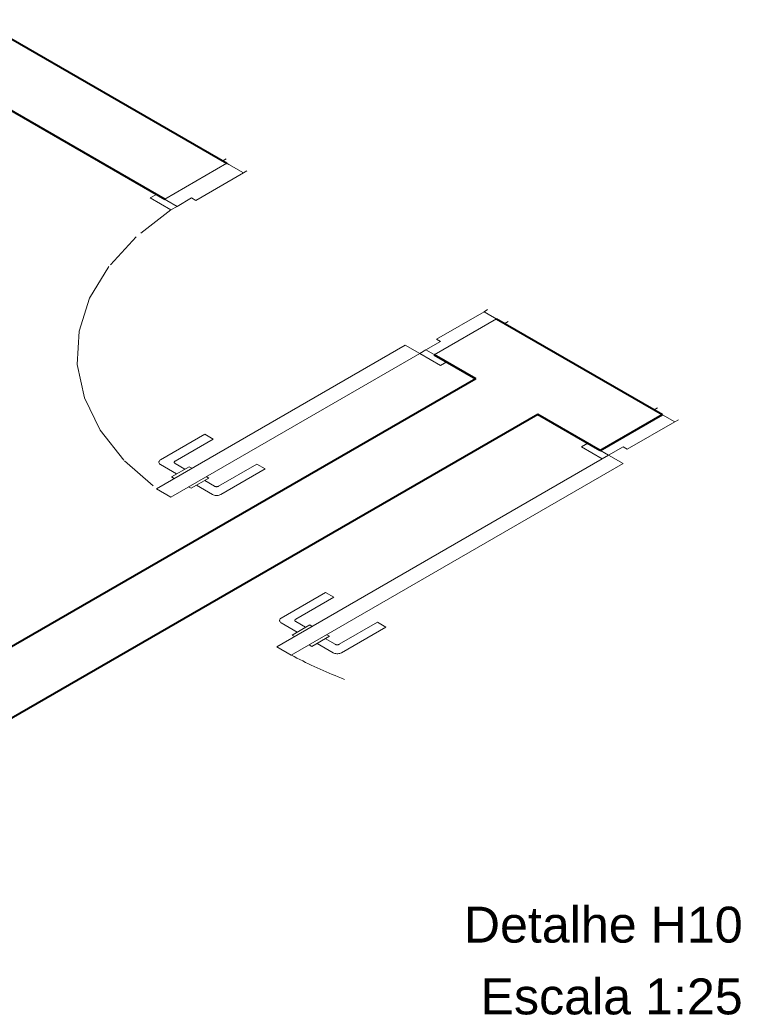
# Model space of a CAD drawing. Header units: millimetres. Extents: x -2027.9 to -2013.8, y -4155.9 to -4136.6.
# Tile 2 of 3: x -2019.8 to -2013.8, y -4155.9 to -4147.7. Entities that reach past the tile are written whole.
import ezdxf

# ---------------------------------------------------------------- set-up
doc = ezdxf.new("R2010")
doc.units = ezdxf.units.MM
doc.header["$MEASUREMENT"] = 0
doc.linetypes.add('HIDDEN2', pattern=[0.47625, 0.3175, -0.15875])
for name, color, linetype, lineweight in [('DI-Títulos', 3, 'Continuous', 5), ('MB_ALVENARIA', 7, 'Continuous', 40), ('MB_ESQUADRIA', 7, 'Continuous', 5)]:
    doc.layers.add(name, color=color, linetype=linetype, lineweight=lineweight)
doc.styles.add('Arial', font='arial.ttf')

msp = doc.modelspace()

# ---------------------------------------------------------------- linework, layer by layer
at = {"layer": 'MB_ALVENARIA'}
for p, q in [((-2015.9954, -4150.6966), (-2016.3417, -4150.4967)), ((-2015.4758, -4150.9966), (-2020.6001, -4153.9551)), ((-2014.9562, -4151.2966), (-2014.4365, -4150.9966))]:
    msp.add_line(p, q, dxfattribs=at)
for points in [[(-2020.1523, -4147.6966), (-2020.1523, -4147.6966), (-2018.0738, -4148.8966)], [(-2020.1523, -4148.2966), (-2018.5934, -4149.1966)], [(-2015.8222, -4150.1966), (-2014.4365, -4150.9966)], [(-2016.3417, -4150.4967), (-2015.9954, -4150.6966)], [(-2015.9954, -4150.6966), (-2020.6719, -4153.3966)], [(-2014.9562, -4151.2966), (-2015.4758, -4150.9966)]]:
    msp.add_lwpolyline(points, dxfattribs=at)
at = {"layer": 'MB_ESQUADRIA'}
for p, q in [((-2018.0795, -4148.8596), (-2018.1088, -4148.8764)), ((-2018.0795, -4148.8596), (-2018.1088, -4148.8764)), ((-2018.1088, -4148.8764), (-2018.0568, -4148.9064)), ((-2018.1088, -4148.8764), (-2018.0568, -4148.9064)), ((-2018.3336, -4149.2066), (-2017.9356, -4148.9764)), ((-2018.3336, -4149.2066), (-2017.9356, -4148.9764)), ((-2017.9356, -4148.9764), (-2018.0568, -4148.9064)), ((-2017.9356, -4148.9764), (-2018.0568, -4148.9064)), ((-2017.9356, -4148.9764), (-2017.9063, -4148.9596)), ((-2017.9356, -4148.9764), (-2017.9063, -4148.9596)), ((-2018.4895, -4149.2566), (-2018.5762, -4149.2066)), ((-2018.4895, -4149.2566), (-2018.5762, -4149.2066)), ((-2018.3683, -4149.1866), (-2018.4896, -4149.2566)), ((-2018.3683, -4149.1866), (-2018.4896, -4149.2566)), ((-2018.3683, -4149.1866), (-2018.3336, -4149.2065)), ((-2018.3683, -4149.1866), (-2018.3336, -4149.2065)), ((-2015.926, -4150.1367), (-2015.8968, -4150.1198)), ((-2015.926, -4150.1367), (-2015.8968, -4150.1198)), ((-2015.926, -4150.1367), (-2015.8968, -4150.1198)), ((-2015.926, -4150.1367), (-2015.8968, -4150.1198)), ((-2016.3418, -4150.4966), (-2015.8222, -4150.1966)), ((-2016.3245, -4150.3665), (-2015.926, -4150.1367)), ((-2016.3245, -4150.3665), (-2015.926, -4150.1367)), ((-2016.3245, -4150.3665), (-2015.926, -4150.1367)), ((-2016.3245, -4150.3665), (-2015.926, -4150.1367)), ((-2015.926, -4150.1367), (-2015.8047, -4150.2067)), ((-2015.926, -4150.1367), (-2015.8047, -4150.2067)), ((-2015.926, -4150.1367), (-2015.8047, -4150.2067)), ((-2015.926, -4150.1367), (-2015.8047, -4150.2067)), ((-2015.7528, -4150.2367), (-2015.8047, -4150.2067)), ((-2015.7528, -4150.2367), (-2015.8047, -4150.2067)), ((-2015.7528, -4150.2367), (-2015.8047, -4150.2067)), ((-2015.7528, -4150.2367), (-2015.8047, -4150.2067)), ((-2015.7236, -4150.2198), (-2015.7528, -4150.2367)), ((-2015.7236, -4150.2198), (-2015.7528, -4150.2367)), ((-2015.7236, -4150.2198), (-2015.7528, -4150.2367)), ((-2015.7236, -4150.2198), (-2015.7528, -4150.2367)), ((-2016.2898, -4150.3866), (-2016.3245, -4150.3665)), ((-2016.2898, -4150.3866), (-2016.3245, -4150.3665)), ((-2016.2898, -4150.3866), (-2016.3245, -4150.3665)), ((-2016.2898, -4150.3866), (-2016.3245, -4150.3665)), ((-2016.4112, -4150.4565), (-2016.3245, -4150.5066)), ((-2016.4112, -4150.4565), (-2016.3245, -4150.5066)), ((-2016.4112, -4150.4565), (-2016.3245, -4150.5066)), ((-2016.4112, -4150.4565), (-2016.3245, -4150.5066)), ((-2016.2898, -4150.3866), (-2016.4111, -4150.4566)), ((-2016.2898, -4150.3866), (-2016.4111, -4150.4566)), ((-2016.2898, -4150.3866), (-2016.4111, -4150.4566)), ((-2016.2898, -4150.3866), (-2016.4111, -4150.4566)), ((-2014.4766, -4150.9397), (-2014.5058, -4150.9566)), ((-2014.4766, -4150.9397), (-2014.5058, -4150.9566)), ((-2014.5058, -4150.9566), (-2014.4539, -4150.9866)), ((-2014.5058, -4150.9566), (-2014.4539, -4150.9866)), ((-2014.3326, -4151.0566), (-2014.4539, -4150.9866)), ((-2014.3326, -4151.0566), (-2014.4539, -4150.9866)), ((-2014.7308, -4151.2867), (-2014.3326, -4151.0566)), ((-2014.7308, -4151.2867), (-2014.3326, -4151.0566)), ((-2014.3326, -4151.0566), (-2014.3034, -4151.0397)), ((-2014.3326, -4151.0566), (-2014.3034, -4151.0397)), ((-2018.6277, -4151.3748), (-2018.2568, -4151.1609)), ((-2018.6277, -4151.3748), (-2018.2568, -4151.1609)), ((-2018.2568, -4151.1609), (-2018.1876, -4151.2009)), ((-2018.2568, -4151.1609), (-2018.1876, -4151.2009)), ((-2018.1876, -4151.2009), (-2018.5065, -4151.3849)), ((-2018.1876, -4151.2009), (-2018.5065, -4151.3849)), ((-2014.7654, -4151.2667), (-2014.8867, -4151.3367)), ((-2014.7654, -4151.2667), (-2014.8867, -4151.3367)), ((-2014.7654, -4151.2667), (-2014.7308, -4151.2867)), ((-2014.7654, -4151.2667), (-2014.7308, -4151.2867)), ((-2014.8866, -4151.3367), (-2014.9733, -4151.2867)), ((-2014.8866, -4151.3367), (-2014.9733, -4151.2867)), ((-2018.4939, -4151.4921), (-2018.6277, -4151.4148)), ((-2018.4939, -4151.4921), (-2018.6277, -4151.4148)), ((-2018.5375, -4151.5172), (-2018.3897, -4151.432)), ((-2018.5375, -4151.5172), (-2018.3897, -4151.432)), ((-2018.5065, -4151.4049), (-2018.4246, -4151.4522)), ((-2018.5065, -4151.4049), (-2018.4246, -4151.4522)), ((-2018.3897, -4151.432), (-2018.3677, -4151.4447)), ((-2018.3897, -4151.432), (-2018.3677, -4151.4447)), ((-2017.8241, -4151.411), (-2018.143, -4151.5949)), ((-2017.8241, -4151.411), (-2018.143, -4151.5949)), ((-2017.7549, -4151.451), (-2017.8241, -4151.411)), ((-2017.7549, -4151.451), (-2017.8241, -4151.411)), ((-2018.5155, -4151.5299), (-2018.5375, -4151.5172)), ((-2018.5155, -4151.5299), (-2018.5375, -4151.5172)), ((-2018.3723, -4151.6127), (-2018.2246, -4151.5275)), ((-2018.3723, -4151.6127), (-2018.2246, -4151.5275)), ((-2018.2246, -4151.5275), (-2018.2466, -4151.5148)), ((-2018.2246, -4151.5275), (-2018.2466, -4151.5148)), ((-2018.1257, -4151.6649), (-2017.7549, -4151.451)), ((-2018.1257, -4151.6649), (-2017.7549, -4151.451)), ((-2018.3943, -4151.6), (-2018.3723, -4151.6127)), ((-2018.3943, -4151.6), (-2018.3723, -4151.6127)), ((-2018.3288, -4151.5876), (-2018.195, -4151.6649)), ((-2018.3288, -4151.5876), (-2018.195, -4151.6649)), ((-2018.1776, -4151.5949), (-2018.2595, -4151.5476)), ((-2018.1776, -4151.5949), (-2018.2595, -4151.5476)), ((-2017.6205, -4152.6966), (-2017.25, -4152.4825)), ((-2017.25, -4152.4825), (-2017.1807, -4152.5225)), ((-2017.1807, -4152.5225), (-2017.4992, -4152.7066)), ((-2017.4865, -4152.8139), (-2017.6204, -4152.7366)), ((-2017.53, -4152.839), (-2017.3824, -4152.7537)), ((-2017.4992, -4152.7266), (-2017.4173, -4152.7739)), ((-2017.3824, -4152.7537), (-2017.3604, -4152.7664)), ((-2016.8168, -4152.7323), (-2017.1354, -4152.9164)), ((-2016.7475, -4152.7723), (-2016.8168, -4152.7323)), ((-2017.508, -4152.8517), (-2017.53, -4152.839)), ((-2017.2171, -4152.849), (-2017.2391, -4152.8364)), ((-2017.118, -4152.9864), (-2016.7475, -4152.7723)), ((-2017.3867, -4152.9217), (-2017.3647, -4152.9344)), ((-2017.3647, -4152.9344), (-2017.2171, -4152.849)), ((-2017.3212, -4152.9092), (-2017.1873, -4152.9865)), ((-2017.17, -4152.9165), (-2017.2519, -4152.8692))]:
    msp.add_line(p, q, dxfattribs=at)
for points in [[(-2018.0738, -4148.8966), (-2018.5935, -4149.1966)], [(-2018.5762, -4149.2066), (-2018.6627, -4149.1566), (-2018.7147, -4149.1866), (-2018.5415, -4149.2866), (-2018.4895, -4149.2566), (-2018.4896, -4149.2566)], [(-2018.5762, -4149.2066), (-2018.6627, -4149.1566), (-2018.7147, -4149.1866), (-2018.5415, -4149.2866), (-2018.4895, -4149.2566), (-2018.4896, -4149.2566)], [(-2018.6628, -4151.6165), (-2016.5844, -4150.4165), (-2016.4631, -4150.4865), (-2018.5416, -4151.6865), (-2018.6628, -4151.6165)], [(-2016.3245, -4150.5066), (-2016.2379, -4150.5565), (-2016.2899, -4150.5865), (-2016.4631, -4150.4865), (-2016.4112, -4150.4565), (-2016.4111, -4150.4566)], [(-2016.3245, -4150.5066), (-2016.2379, -4150.5565), (-2016.2899, -4150.5865), (-2016.4631, -4150.4865), (-2016.4112, -4150.4565), (-2016.4111, -4150.4566)], [(-2016.3245, -4150.5066), (-2016.2379, -4150.5565), (-2016.2899, -4150.5865), (-2016.4631, -4150.4865), (-2016.4112, -4150.4565), (-2016.4111, -4150.4566)], [(-2016.3245, -4150.5066), (-2016.2379, -4150.5565), (-2016.2899, -4150.5865), (-2016.4631, -4150.4865), (-2016.4112, -4150.4565), (-2016.4111, -4150.4566)], [(-2014.9733, -4151.2867), (-2015.0598, -4151.2367), (-2015.1118, -4151.2667), (-2014.9386, -4151.3667), (-2014.8866, -4151.3367), (-2014.8867, -4151.3367)], [(-2014.9733, -4151.2867), (-2015.0598, -4151.2367), (-2015.1118, -4151.2667), (-2014.9386, -4151.3667), (-2014.8866, -4151.3367), (-2014.8867, -4151.3367)], [(-2014.7654, -4151.4067), (-2017.5367, -4153.0067), (-2017.6579, -4152.9367), (-2014.8866, -4151.3367), (-2014.7654, -4151.4067)], [(-2018.6277, -4151.3748), (-2018.6332, -4151.3786), (-2018.6375, -4151.3829), (-2018.6404, -4151.3875), (-2018.6419, -4151.3923), (-2018.6419, -4151.3973), (-2018.6404, -4151.4021), (-2018.6375, -4151.4068), (-2018.6332, -4151.411), (-2018.6277, -4151.4148)], [(-2018.6277, -4151.3748), (-2018.6332, -4151.3786), (-2018.6375, -4151.3829), (-2018.6404, -4151.3875), (-2018.6419, -4151.3923), (-2018.6419, -4151.3973), (-2018.6404, -4151.4021), (-2018.6375, -4151.4068), (-2018.6332, -4151.411), (-2018.6277, -4151.4148)], [(-2018.5065, -4151.3849), (-2018.5079, -4151.3858), (-2018.5092, -4151.3867), (-2018.5103, -4151.3878), (-2018.5113, -4151.3889), (-2018.5122, -4151.39), (-2018.5128, -4151.3912), (-2018.5133, -4151.3924), (-2018.5135, -4151.3936), (-2018.5136, -4151.3948), (-2018.5135, -4151.3961), (-2018.5133, -4151.3973), (-2018.5128, -4151.3985), (-2018.5122, -4151.3997), (-2018.5113, -4151.4008), (-2018.5104, -4151.4019), (-2018.5092, -4151.403), (-2018.5079, -4151.4039), (-2018.5065, -4151.4049)], [(-2018.5065, -4151.3849), (-2018.5079, -4151.3858), (-2018.5092, -4151.3867), (-2018.5103, -4151.3878), (-2018.5113, -4151.3889), (-2018.5122, -4151.39), (-2018.5128, -4151.3912), (-2018.5133, -4151.3924), (-2018.5135, -4151.3936), (-2018.5136, -4151.3948), (-2018.5135, -4151.3961), (-2018.5133, -4151.3973), (-2018.5128, -4151.3985), (-2018.5122, -4151.3997), (-2018.5113, -4151.4008), (-2018.5104, -4151.4019), (-2018.5092, -4151.403), (-2018.5079, -4151.4039), (-2018.5065, -4151.4049)], [(-2018.1776, -4151.5949), (-2018.1744, -4151.5965), (-2018.1707, -4151.5977), (-2018.1667, -4151.5986), (-2018.1625, -4151.599), (-2018.1582, -4151.599), (-2018.154, -4151.5986), (-2018.15, -4151.5977), (-2018.1463, -4151.5965), (-2018.143, -4151.5949)], [(-2018.1776, -4151.5949), (-2018.1744, -4151.5965), (-2018.1707, -4151.5977), (-2018.1667, -4151.5986), (-2018.1625, -4151.599), (-2018.1582, -4151.599), (-2018.154, -4151.5986), (-2018.15, -4151.5977), (-2018.1463, -4151.5965), (-2018.143, -4151.5949)], [(-2018.195, -4151.6649), (-2018.1885, -4151.6681), (-2018.1811, -4151.6705), (-2018.1731, -4151.6722), (-2018.1647, -4151.6731), (-2018.1561, -4151.6731), (-2018.1477, -4151.6722), (-2018.1397, -4151.6705), (-2018.1323, -4151.6681), (-2018.1257, -4151.6649)], [(-2018.195, -4151.6649), (-2018.1885, -4151.6681), (-2018.1811, -4151.6705), (-2018.1731, -4151.6722), (-2018.1647, -4151.6731), (-2018.1561, -4151.6731), (-2018.1477, -4151.6722), (-2018.1397, -4151.6705), (-2018.1323, -4151.6681), (-2018.1257, -4151.6649)], [(-2017.6205, -4152.6966), (-2017.6259, -4152.7004), (-2017.6302, -4152.7047), (-2017.6331, -4152.7093), (-2017.6346, -4152.7142), (-2017.6346, -4152.7191), (-2017.6331, -4152.724), (-2017.6302, -4152.7286), (-2017.6259, -4152.7329), (-2017.6204, -4152.7366)], [(-2017.4992, -4152.7066), (-2017.5006, -4152.7075), (-2017.5019, -4152.7085), (-2017.5031, -4152.7095), (-2017.5041, -4152.7106), (-2017.5049, -4152.7118), (-2017.5055, -4152.7129), (-2017.506, -4152.7141), (-2017.5063, -4152.7154), (-2017.5064, -4152.7166), (-2017.5063, -4152.7178), (-2017.506, -4152.7191), (-2017.5055, -4152.7203), (-2017.5049, -4152.7214), (-2017.5041, -4152.7226), (-2017.5031, -4152.7237), (-2017.5019, -4152.7247), (-2017.5006, -4152.7257), (-2017.4992, -4152.7266)], [(-2017.17, -4152.9165), (-2017.1684, -4152.9173), (-2017.1668, -4152.918), (-2017.1649, -4152.9187), (-2017.1631, -4152.9193), (-2017.1611, -4152.9197), (-2017.159, -4152.9201), (-2017.157, -4152.9204), (-2017.1548, -4152.9205), (-2017.1527, -4152.9206), (-2017.1506, -4152.9205), (-2017.1484, -4152.9204), (-2017.1464, -4152.9201), (-2017.1443, -4152.9197), (-2017.1423, -4152.9193), (-2017.1405, -4152.9187), (-2017.1387, -4152.918), (-2017.137, -4152.9173), (-2017.1354, -4152.9164)], [(-2017.1873, -4152.9865), (-2017.1807, -4152.9896), (-2017.1733, -4152.9921), (-2017.1653, -4152.9938), (-2017.1569, -4152.9946), (-2017.1484, -4152.9946), (-2017.14, -4152.9938), (-2017.1319, -4152.9921), (-2017.1245, -4152.9896), (-2017.118, -4152.9864)]]:
    msp.add_lwpolyline(points, dxfattribs=at)
at = {"layer": 'MB_ESQUADRIA', "linetype": 'HIDDEN2'}
for points in [[(-2018.5415, -4149.2866), (-2018.8322, -4149.5112), (-2019.0603, -4149.7587), (-2019.2204, -4150.0234), (-2019.3088, -4150.299), (-2019.3234, -4150.5793), (-2019.2638, -4150.8575), (-2019.1316, -4151.1273), (-2018.9297, -4151.3823), (-2018.6628, -4151.6165)], [(-2018.5415, -4149.2866), (-2018.8322, -4149.5112), (-2019.0603, -4149.7587), (-2019.2204, -4150.0234), (-2019.3088, -4150.299), (-2019.3234, -4150.5793), (-2019.2638, -4150.8575), (-2019.1316, -4151.1273), (-2018.9297, -4151.3823), (-2018.6628, -4151.6165)], [(-2017.5352, -4153.0075), (-2017.5119, -4153.0196), (-2017.4884, -4153.0317), (-2017.4648, -4153.0436), (-2017.441, -4153.0555), (-2017.4171, -4153.0672), (-2017.393, -4153.0788), (-2017.3687, -4153.0903), (-2017.3443, -4153.1017), (-2017.3197, -4153.113), (-2017.2949, -4153.1241), (-2017.2701, -4153.1352), (-2017.245, -4153.1461), (-2017.2198, -4153.1569), (-2017.1945, -4153.1676), (-2017.169, -4153.1782), (-2017.1433, -4153.1887), (-2017.1175, -4153.199), (-2017.0916, -4153.2092), (-2017.0916, -4153.2092)]]:
    msp.add_lwpolyline(points, dxfattribs=at)

# ---------------------------------------------------------------- texts
at = {"layer": 'DI-Títulos', "char_height": 0.3, "attachment_point": 9, "line_spacing_factor": 0.6, "style": 'Arial'}
for s, insert, width in [('Detalhe H10', (-2013.7659, -4155.4132), 4.669629), ('Escala 1:25', (-2013.7659, -4156.0132), 4.389492)]:
    msp.add_mtext(s, dxfattribs=dict(at, insert=insert, width=width))

doc.saveas('drawing.dxf')
